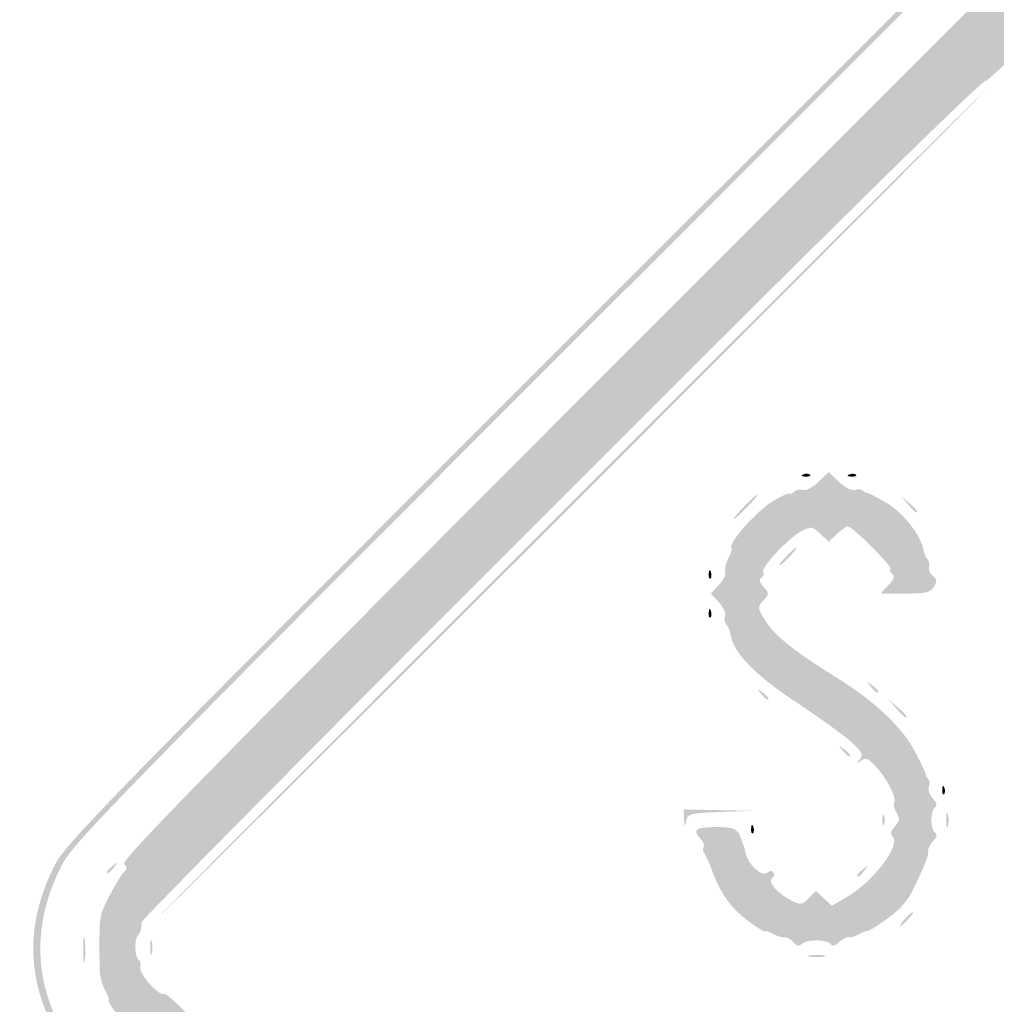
# Model space of a CAD drawing. Header units: inches. Extents: x -25.6 to 25.6, y -25.5 to 25.5.
# Tile 8 of 12: x -25.6 to -12.6, y -0.8 to 12.4. Entities that reach past the tile are written whole.
import ezdxf

# ---------------------------------------------------------------- set-up
doc = ezdxf.new("R2010")
doc.units = ezdxf.units.IN
doc.header["$MEASUREMENT"] = 0

msp = doc.modelspace()

# ---------------------------------------------------------------- hatches: boundary and pattern name
h = msp.add_hatch(color=7)
edge = h.paths.add_edge_path()
edge.add_spline(control_points=[(-0.644, -25.362), (-0.834, -25.31), (-1.112, -25.184), (-1.28, -25.074), (-1.494, -24.934), (-4.857, -21.604), (-13.096, -13.37), (-19.431, -7.041), (-24.718, -1.732), (-24.846, -1.573), (-25.517, -0.737), (-25.628, 0.167), (-25.17, 1.077), (-24.993, 1.429), (-24.691, 1.735), (-13.142, 13.271)], knot_values=[0, 0, 0, 0, 1, 1, 1, 2, 2, 2, 3, 3, 3, 4, 4, 4, 5, 5, 5, 5], degree=3, periodic=0)
edge.add_line((-13.142, 13.271), (-1.296, 25.104))
edge.add_line((-1.296, 25.104), (-0.964, 25.234))
edge.add_spline(control_points=[(-0.964, 25.234), (-0.48, 25.425), (-0.074, 25.482), (0.326, 25.416), (0.675, 25.358), (1.173, 25.164), (1.367, 25.011), (1.432, 24.959), (6.78, 19.624), (13.252, 13.154), (24.562, 1.848), (25.026, 1.377), (25.186, 1.052), (25.627, 0.152), (25.499, -0.775), (24.821, -1.599), (24.358, -2.16), (1.599, -24.863), (1.32, -25.041), (0.713, -25.429), (0.01, -25.544), (-0.644, -25.362)], knot_values=[0, 0, 0, 0, 1, 1, 1, 2, 2, 2, 3, 3, 3, 4, 4, 4, 5, 5, 5, 6, 6, 6, 7, 7, 7, 7], degree=3, periodic=0)
edge = h.paths.add_edge_path(flags=0)
edge.add_spline(control_points=[(0.778, -25.219), (0.933, -25.16), (1.177, -25.038), (1.32, -24.947), (1.599, -24.768), (24.264, -2.16), (24.726, -1.599), (25.405, -0.775), (25.533, 0.152), (25.092, 1.052), (24.932, 1.377), (24.467, 1.849), (13.158, 13.159), (1.527, 24.791), (1.387, 24.93), (1.037, 25.095), (0.364, 25.414), (-0.234, 25.427), (-0.964, 25.14)], knot_values=[0, 0, 0, 0, 1, 1, 1, 2, 2, 2, 3, 3, 3, 4, 4, 4, 5, 5, 5, 6, 6, 6, 6], degree=3, periodic=0)
edge.add_line((-0.964, 25.14), (-1.296, 25.01))
edge.add_line((-1.296, 25.01), (-13.095, 13.224))
edge.add_spline(control_points=[(-13.095, 13.224), (-24.597, 1.734), (-24.899, 1.429), (-25.076, 1.077), (-25.534, 0.167), (-25.423, -0.737), (-24.751, -1.573), (-24.624, -1.732), (-19.358, -7.02), (-13.049, -13.323), (-4.844, -21.522), (-1.494, -24.84), (-1.28, -24.98), (-0.69, -25.364), (0.135, -25.46), (0.778, -25.219)], knot_values=[0, 0, 0, 0, 1, 1, 1, 2, 2, 2, 3, 3, 3, 4, 4, 4, 5, 5, 5, 5], degree=3, periodic=0)
h = msp.add_hatch(color=7)
edge = h.paths.add_edge_path()
edge.add_spline(control_points=[(-0.074, -24.603), (-0.091, -24.574), (-0.164, -24.562), (-0.235, -24.576), (-0.305, -24.591), (-0.383, -24.583), (-0.407, -24.559), (-0.43, -24.535), (-0.495, -24.509), (-0.55, -24.5), (-0.605, -24.492), (-0.734, -24.429), (-0.837, -24.361), (-0.979, -24.267), (-1.038, -24.25), (-1.079, -24.291), (-1.12, -24.332), (-3.971, -21.508), (-12.74, -12.74), (-21.797, -3.683), (-24.333, -1.121), (-24.289, -1.077), (-24.244, -1.033), (-24.258, -0.986), (-24.351, -0.864), (-24.417, -0.778), (-24.458, -0.707), (-24.443, -0.707), (-24.428, -0.707), (-24.442, -0.659), (-24.474, -0.601), (-24.506, -0.543), (-24.535, -0.474), (-24.539, -0.448), (-24.543, -0.422), (-24.55, -0.39), (-24.555, -0.377), (-24.568, -0.343), (-24.57, 0.298), (-24.557, 0.354), (-24.551, 0.379), (-24.543, 0.422), (-24.538, 0.448), (-24.525, 0.534), (-24.28, 0.983), (-24.229, 1.014), (-24.194, 1.036), (-24.196, 1.067), (-24.236, 1.115), (-24.285, 1.174), (-22.46, 3.019), (-12.763, 12.716), (-3.318, 22.162), (-1.22, 24.237), (-1.165, 24.192), (-1.113, 24.148), (-1.082, 24.155), (-1.019, 24.224), (-0.945, 24.306), (-0.772, 24.395), (-0.448, 24.518), (-0.37, 24.547), (-0.169, 24.571), (0, 24.571), (0.169, 24.571), (0.37, 24.547), (0.448, 24.518), (0.754, 24.402), (0.946, 24.307), (0.996, 24.246), (1.038, 24.196), (1.064, 24.194), (1.117, 24.238), (1.173, 24.285), (3.192, 22.288), (12.716, 12.763), (22.241, 3.239), (24.237, 1.22), (24.191, 1.164), (24.147, 1.111), (24.151, 1.084), (24.21, 1.035), (24.282, 0.974), (24.524, 0.544), (24.538, 0.448), (24.543, 0.422), (24.551, 0.379), (24.557, 0.354), (24.57, 0.298), (24.568, -0.343), (24.555, -0.377), (24.55, -0.39), (24.543, -0.422), (24.539, -0.448), (24.535, -0.474), (24.506, -0.543), (24.474, -0.601), (24.442, -0.659), (24.428, -0.707), (24.443, -0.707), (24.458, -0.707), (24.417, -0.778), (24.351, -0.864), (24.258, -0.986), (24.244, -1.033), (24.289, -1.077), (24.333, -1.121), (21.797, -3.683), (12.74, -12.74), (3.971, -21.508), (1.12, -24.332), (1.079, -24.291), (1.038, -24.25), (0.979, -24.267), (0.837, -24.361), (0.734, -24.429), (0.605, -24.492), (0.55, -24.5), (0.495, -24.509), (0.43, -24.535), (0.407, -24.559), (0.383, -24.583), (0.305, -24.591), (0.235, -24.576), (0.164, -24.562), (0.091, -24.574), (0.074, -24.603), (0.056, -24.631), (0.023, -24.654), (0, -24.654), (-0.023, -24.654), (-0.056, -24.631), (-0.074, -24.603)], knot_values=[0, 0, 0, 0, 1, 1, 1, 2, 2, 2, 3, 3, 3, 4, 4, 4, 5, 5, 5, 6, 6, 6, 7, 7, 7, 8, 8, 8, 9, 9, 9, 10, 10, 10, 11, 11, 11, 12, 12, 12, 13, 13, 13, 14, 14, 14, 15, 15, 15, 16, 16, 16, 17, 17, 17, 18, 18, 18, 19, 19, 19, 20, 20, 20, 21, 21, 21, 22, 22, 22, 23, 23, 23, 24, 24, 24, 25, 25, 25, 26, 26, 26, 27, 27, 27, 28, 28, 28, 29, 29, 29, 30, 30, 30, 31, 31, 31, 32, 32, 32, 33, 33, 33, 34, 34, 34, 35, 35, 35, 36, 36, 36, 37, 37, 37, 38, 38, 38, 39, 39, 39, 40, 40, 40, 41, 41, 41, 42, 42, 42, 43, 43, 43, 44, 44, 44, 44], degree=3, periodic=0)
edge = h.paths.add_edge_path(flags=0)
edge.add_spline(control_points=[(0.296, -24.024), (0.496, -23.939), (0.687, -23.734), (0.611, -23.687), (0.575, -23.665), (4.673, -19.533), (12.096, -12.111), (20.323, -3.884), (23.652, -0.583), (23.692, -0.616), (23.762, -0.674), (24.059, -0.35), (24.023, -0.256), (24.01, -0.22), (24.019, -0.179), (24.044, -0.164), (24.097, -0.131), (24.104, 0.11), (24.053, 0.161), (24.019, 0.195), (24.013, 0.216), (24, 0.341), (23.997, 0.373), (21.476, 2.918), (18.399, 5.996), (14.658, 9.737), (12.786, 11.578), (12.752, 11.55), (12.676, 11.487), (0.592, 23.578), (0.661, 23.647), (0.697, 23.683), (0.664, 23.74), (0.543, 23.846), (0.45, 23.928), (0.348, 23.997), (0.317, 24), (0.217, 24.009), (0.167, 24.022), (0.082, 24.061), (0.037, 24.082), (-0.037, 24.082), (-0.082, 24.061), (-0.167, 24.022), (-0.217, 24.009), (-0.317, 24), (-0.348, 23.997), (-0.45, 23.928), (-0.543, 23.846), (-0.664, 23.74), (-0.697, 23.683), (-0.661, 23.647), (-0.592, 23.578), (-12.676, 11.487), (-12.752, 11.55), (-12.786, 11.578), (-14.658, 9.737), (-18.399, 5.996), (-21.476, 2.918), (-23.997, 0.373), (-24, 0.341), (-24.013, 0.216), (-24.019, 0.195), (-24.053, 0.161), (-24.104, 0.11), (-24.097, -0.131), (-24.044, -0.164), (-24.019, -0.179), (-24.009, -0.218), (-24.021, -0.249), (-24.056, -0.341), (-23.76, -0.673), (-23.693, -0.617), (-23.652, -0.583), (-20.436, -3.77), (-12.096, -12.111), (-4.673, -19.533), (-0.575, -23.665), (-0.611, -23.687), (-0.651, -23.712), (-0.636, -23.756), (-0.557, -23.84), (-0.34, -24.076), (0.002, -24.15), (0.296, -24.024)], knot_values=[0, 0, 0, 0, 1, 1, 1, 2, 2, 2, 3, 3, 3, 4, 4, 4, 5, 5, 5, 6, 6, 6, 7, 7, 7, 8, 8, 8, 9, 9, 9, 10, 10, 10, 11, 11, 11, 12, 12, 12, 13, 13, 13, 14, 14, 14, 15, 15, 15, 16, 16, 16, 17, 17, 17, 18, 18, 18, 19, 19, 19, 20, 20, 20, 21, 21, 21, 22, 22, 22, 23, 23, 23, 24, 24, 24, 25, 25, 25, 26, 26, 26, 27, 27, 27, 28, 28, 28, 28], degree=3, periodic=0)
h = msp.add_hatch(color=7)
edge = h.paths.add_edge_path()
edge.add_spline(control_points=[(-18.29, 5.916), (-15.27, 8.937), (-12.788, 11.408), (-12.775, 11.408), (-12.762, 11.408), (-15.223, 8.937), (-18.243, 5.916), (-21.264, 2.896), (-23.746, 0.424), (-23.759, 0.424), (-23.772, 0.424), (-21.311, 2.896), (-18.29, 5.916)], knot_values=[0, 0, 0, 0, 1, 1, 1, 2, 2, 2, 3, 3, 3, 4, 4, 4, 4], degree=3, periodic=0)
h = msp.add_hatch(color=7)
edge = h.paths.add_edge_path()
edge.add_spline(control_points=[(-15.32, 0.069), (-15.353, 0.11), (-15.404, 0.138), (-15.433, 0.132), (-15.462, 0.126), (-15.533, 0.148), (-15.592, 0.18), (-15.65, 0.213), (-15.698, 0.228), (-15.698, 0.213), (-15.698, 0.199), (-15.786, 0.252), (-15.893, 0.329), (-16.133, 0.503), (-16.284, 0.704), (-16.389, 0.986), (-16.432, 1.105), (-16.486, 1.225), (-16.507, 1.254), (-16.528, 1.282), (-16.532, 1.319), (-16.515, 1.336), (-16.498, 1.353), (-16.519, 1.405), (-16.562, 1.453), (-16.669, 1.571), (-16.621, 1.603), (-16.331, 1.603), (-16.092, 1.603), (-16.052, 1.578), (-16.002, 1.402), (-15.997, 1.383), (-15.988, 1.362), (-15.983, 1.355), (-15.978, 1.349), (-15.966, 1.304), (-15.957, 1.256), (-15.93, 1.111), (-15.739, 0.936), (-15.671, 0.993), (-15.633, 1.024), (-15.602, 1.025), (-15.583, 0.995), (-15.568, 0.97), (-15.578, 0.935), (-15.606, 0.918), (-15.671, 0.877), (-15.535, 0.723), (-15.35, 0.627), (-15.224, 0.562), (-15.207, 0.564), (-15.116, 0.655)], knot_values=[0, 0, 0, 0, 1, 1, 1, 2, 2, 2, 3, 3, 3, 4, 4, 4, 5, 5, 5, 6, 6, 6, 7, 7, 7, 8, 8, 8, 9, 9, 9, 10, 10, 10, 11, 11, 11, 12, 12, 12, 13, 13, 13, 14, 14, 14, 15, 15, 15, 16, 16, 16, 17, 17, 17, 17], degree=3, periodic=0)
edge.add_line((-15.116, 0.655), (-15.019, 0.753))
edge.add_line((-15.019, 0.753), (-14.913, 0.653))
edge.add_line((-14.913, 0.653), (-14.807, 0.554))
edge.add_line((-14.807, 0.554), (-14.599, 0.676))
edge.add_spline(control_points=[(-14.599, 0.676), (-14.251, 0.88), (-13.885, 1.365), (-13.996, 1.476), (-14.032, 1.511), (-14.024, 1.552), (-13.967, 1.614), (-13.901, 1.687), (-13.897, 1.718), (-13.945, 1.796), (-13.978, 1.847), (-13.992, 1.909), (-13.977, 1.933), (-13.941, 1.992), (-14.077, 2.256), (-14.226, 2.415), (-14.326, 2.522), (-14.359, 2.534), (-14.421, 2.486), (-14.486, 2.436), (-14.488, 2.438), (-14.436, 2.504), (-14.385, 2.569), (-14.403, 2.604), (-14.555, 2.742), (-14.653, 2.831), (-14.982, 3.067), (-15.284, 3.267), (-15.83, 3.627), (-16.12, 3.927), (-16.158, 4.171), (-16.165, 4.222), (-16.191, 4.283), (-16.214, 4.306), (-16.237, 4.329), (-16.244, 4.379), (-16.23, 4.416), (-16.216, 4.453), (-16.253, 4.535), (-16.313, 4.599)], knot_values=[0, 0, 0, 0, 1, 1, 1, 2, 2, 2, 3, 3, 3, 4, 4, 4, 5, 5, 5, 6, 6, 6, 7, 7, 7, 8, 8, 8, 9, 9, 9, 10, 10, 10, 11, 11, 11, 12, 12, 12, 13, 13, 13, 13], degree=3, periodic=0)
edge.add_line((-16.313, 4.599), (-16.421, 4.714))
edge.add_line((-16.421, 4.714), (-16.314, 4.829))
edge.add_spline(control_points=[(-16.314, 4.829), (-16.255, 4.891), (-16.215, 4.97), (-16.227, 5.004), (-16.238, 5.038), (-16.22, 5.117), (-16.187, 5.181), (-16.154, 5.244), (-16.135, 5.31), (-16.145, 5.326), (-16.186, 5.392), (-15.801, 5.824), (-15.592, 5.947), (-15.469, 6.019), (-15.368, 6.064), (-15.368, 6.047), (-15.368, 6.029), (-15.344, 6.039), (-15.315, 6.068), (-15.286, 6.097), (-15.232, 6.109), (-15.194, 6.095), (-15.157, 6.081), (-15.064, 6.128), (-14.988, 6.202)], knot_values=[0, 0, 0, 0, 1, 1, 1, 2, 2, 2, 3, 3, 3, 4, 4, 4, 5, 5, 5, 6, 6, 6, 7, 7, 7, 8, 8, 8, 8], degree=3, periodic=0)
edge.add_line((-14.988, 6.202), (-14.849, 6.334))
edge.add_line((-14.849, 6.334), (-14.711, 6.202))
edge.add_spline(control_points=[(-14.711, 6.202), (-14.633, 6.127), (-14.542, 6.08), (-14.503, 6.095), (-14.465, 6.11), (-14.42, 6.107), (-14.402, 6.09), (-14.384, 6.072), (-14.356, 6.057), (-14.339, 6.057), (-14.321, 6.057), (-14.206, 5.998), (-14.082, 5.925), (-13.861, 5.795), (-13.62, 5.492), (-13.589, 5.304), (-13.581, 5.253), (-13.555, 5.192), (-13.532, 5.169), (-13.508, 5.146), (-13.499, 5.101), (-13.512, 5.069), (-13.524, 5.038), (-13.502, 4.986), (-13.463, 4.953), (-13.406, 4.906), (-13.403, 4.877), (-13.448, 4.804), (-13.495, 4.729), (-13.561, 4.714), (-13.832, 4.714)], knot_values=[0, 0, 0, 0, 1, 1, 1, 2, 2, 2, 3, 3, 3, 4, 4, 4, 5, 5, 5, 6, 6, 6, 7, 7, 7, 8, 8, 8, 9, 9, 9, 10, 10, 10, 10], degree=3, periodic=0)
edge.add_line((-13.832, 4.714), (-14.159, 4.714))
edge.add_line((-14.159, 4.714), (-14.053, 4.827))
edge.add_spline(control_points=[(-14.053, 4.827), (-13.983, 4.9), (-13.964, 4.951), (-13.998, 4.972), (-14.026, 4.989), (-14.039, 5.02), (-14.026, 5.041), (-14.002, 5.08), (-14.532, 5.61), (-14.595, 5.61), (-14.615, 5.61), (-14.68, 5.564), (-14.74, 5.507)], knot_values=[0, 0, 0, 0, 1, 1, 1, 2, 2, 2, 3, 3, 3, 4, 4, 4, 4], degree=3, periodic=0)
edge.add_line((-14.74, 5.507), (-14.849, 5.405))
edge.add_line((-14.849, 5.405), (-14.962, 5.511))
edge.add_spline(control_points=[(-14.962, 5.511), (-15.068, 5.61), (-15.084, 5.613), (-15.212, 5.546), (-15.384, 5.458), (-15.758, 5.056), (-15.723, 4.999), (-15.708, 4.975), (-15.719, 4.942), (-15.747, 4.925), (-15.781, 4.904), (-15.771, 4.863), (-15.717, 4.804), (-15.64, 4.719), (-15.64, 4.709), (-15.719, 4.622), (-15.799, 4.534), (-15.798, 4.523), (-15.699, 4.363), (-15.571, 4.155), (-15.33, 3.961), (-14.761, 3.606), (-14.224, 3.272), (-13.868, 2.934), (-13.69, 2.591), (-13.617, 2.449), (-13.556, 2.319), (-13.555, 2.302), (-13.554, 2.285), (-13.538, 2.256), (-13.521, 2.238), (-13.503, 2.221), (-13.5, 2.176), (-13.515, 2.139), (-13.529, 2.101), (-13.505, 2.031), (-13.461, 1.983), (-13.409, 1.925), (-13.399, 1.884), (-13.432, 1.864), (-13.46, 1.847), (-13.482, 1.772), (-13.482, 1.697), (-13.482, 1.622), (-13.46, 1.547), (-13.432, 1.53), (-13.399, 1.51), (-13.407, 1.471), (-13.457, 1.415), (-13.499, 1.369), (-13.529, 1.313), (-13.524, 1.29), (-13.512, 1.24), (-13.552, 1.135), (-13.705, 0.809), (-13.79, 0.628), (-13.891, 0.509), (-14.064, 0.385), (-14.196, 0.29), (-14.315, 0.215), (-14.329, 0.219), (-14.343, 0.223), (-14.397, 0.203), (-14.449, 0.174), (-14.5, 0.145), (-14.561, 0.127), (-14.584, 0.133), (-14.607, 0.14), (-14.663, 0.111), (-14.709, 0.07), (-14.764, 0.02), (-14.803, 0.011), (-14.824, 0.044), (-14.864, 0.109), (-15.145, 0.109), (-15.21, 0.045), (-15.244, 0.011), (-15.277, 0.018), (-15.32, 0.069)], knot_values=[0, 0, 0, 0, 1, 1, 1, 2, 2, 2, 3, 3, 3, 4, 4, 4, 5, 5, 5, 6, 6, 6, 7, 7, 7, 8, 8, 8, 9, 9, 9, 10, 10, 10, 11, 11, 11, 12, 12, 12, 13, 13, 13, 14, 14, 14, 15, 15, 15, 16, 16, 16, 17, 17, 17, 18, 18, 18, 19, 19, 19, 20, 20, 20, 21, 21, 21, 22, 22, 22, 23, 23, 23, 24, 24, 24, 25, 25, 25, 26, 26, 26, 26], degree=3, periodic=0)
h = msp.add_hatch(color=7)
edge = h.paths.add_edge_path()
edge.add_spline(control_points=[(-15.188, 6.302), (-15.154, 6.316), (-15.113, 6.314), (-15.098, 6.298), (-15.082, 6.282), (-15.11, 6.271), (-15.16, 6.273), (-15.215, 6.276), (-15.226, 6.287), (-15.188, 6.302)], knot_values=[0, 0, 0, 0, 1, 1, 1, 2, 2, 2, 3, 3, 3, 3], degree=3, periodic=0)
h = msp.add_hatch(color=7)
edge = h.paths.add_edge_path()
edge.add_spline(control_points=[(-14.575, 6.302), (-14.541, 6.316), (-14.501, 6.314), (-14.485, 6.298), (-14.469, 6.282), (-14.497, 6.271), (-14.547, 6.273), (-14.602, 6.276), (-14.613, 6.287), (-14.575, 6.302)], knot_values=[0, 0, 0, 0, 1, 1, 1, 2, 2, 2, 3, 3, 3, 3], degree=3, periodic=0)
h = msp.add_hatch(color=7)
edge = h.paths.add_edge_path()
edge.add_spline(control_points=[(-15.981, 5.869), (-15.893, 5.96), (-15.81, 6.034), (-15.797, 6.034), (-15.784, 6.034), (-15.846, 5.96), (-15.933, 5.869), (-16.021, 5.778), (-16.104, 5.704), (-16.117, 5.704), (-16.13, 5.704), (-16.069, 5.778), (-15.981, 5.869)], knot_values=[0, 0, 0, 0, 1, 1, 1, 2, 2, 2, 3, 3, 3, 4, 4, 4, 4], degree=3, periodic=0)
h = msp.add_hatch(color=7)
edge = h.paths.add_edge_path()
edge.add_line((-13.793, 5.904), (-13.883, 6.01))
edge.add_line((-13.883, 6.01), (-13.777, 5.921))
edge.add_spline(control_points=[(-13.777, 5.921), (-13.677, 5.836), (-13.649, 5.798), (-13.687, 5.798), (-13.696, 5.798), (-13.744, 5.846), (-13.793, 5.904)], knot_values=[0, 0, 0, 0, 1, 1, 1, 2, 2, 2, 2], degree=3, periodic=0)
h = msp.add_hatch(color=7)
edge = h.paths.add_edge_path()
edge.add_spline(control_points=[(-15.415, 5.209), (-15.354, 5.274), (-15.294, 5.327), (-15.281, 5.327), (-15.268, 5.327), (-15.307, 5.274), (-15.368, 5.209), (-15.429, 5.144), (-15.489, 5.091), (-15.502, 5.091), (-15.515, 5.091), (-15.476, 5.144), (-15.415, 5.209)], knot_values=[0, 0, 0, 0, 1, 1, 1, 2, 2, 2, 3, 3, 3, 4, 4, 4, 4], degree=3, periodic=0)
h = msp.add_hatch(color=7)
edge = h.paths.add_edge_path()
edge.add_spline(control_points=[(-16.448, 4.977), (-16.446, 5.032), (-16.435, 5.043), (-16.42, 5.006), (-16.406, 4.972), (-16.408, 4.931), (-16.424, 4.915), (-16.439, 4.9), (-16.45, 4.928), (-16.448, 4.977)], knot_values=[0, 0, 0, 0, 1, 1, 1, 2, 2, 2, 3, 3, 3, 3], degree=3, periodic=0)
h = msp.add_hatch(color=7)
edge = h.paths.add_edge_path()
edge.add_spline(control_points=[(-16.448, 4.459), (-16.446, 4.514), (-16.435, 4.525), (-16.42, 4.487), (-16.406, 4.453), (-16.408, 4.412), (-16.424, 4.397), (-16.439, 4.381), (-16.45, 4.409), (-16.448, 4.459)], knot_values=[0, 0, 0, 0, 1, 1, 1, 2, 2, 2, 3, 3, 3, 3], degree=3, periodic=0)
h = msp.add_hatch(color=7)
edge = h.paths.add_edge_path()
edge.add_spline(control_points=[(-14.29, 3.477), (-14.348, 3.551), (-14.347, 3.553), (-14.272, 3.494), (-14.226, 3.459), (-14.189, 3.422), (-14.189, 3.412), (-14.189, 3.373), (-14.228, 3.398), (-14.29, 3.477)], knot_values=[0, 0, 0, 0, 1, 1, 1, 2, 2, 2, 3, 3, 3, 3], degree=3, periodic=0)
h = msp.add_hatch(color=7)
edge = h.paths.add_edge_path()
edge.add_spline(control_points=[(-15.751, 3.382), (-15.81, 3.457), (-15.808, 3.459), (-15.733, 3.4), (-15.688, 3.365), (-15.651, 3.327), (-15.651, 3.318), (-15.651, 3.279), (-15.689, 3.304), (-15.751, 3.382)], knot_values=[0, 0, 0, 0, 1, 1, 1, 2, 2, 2, 3, 3, 3, 3], degree=3, periodic=0)
h = msp.add_hatch(color=7)
edge = h.paths.add_edge_path()
edge.add_line((-13.957, 3.194), (-14.071, 3.323))
edge.add_line((-14.071, 3.323), (-13.942, 3.209))
edge.add_spline(control_points=[(-13.942, 3.209), (-13.821, 3.102), (-13.791, 3.064), (-13.828, 3.064), (-13.836, 3.064), (-13.894, 3.122), (-13.957, 3.194)], knot_values=[0, 0, 0, 0, 1, 1, 1, 2, 2, 2, 2], degree=3, periodic=0)
h = msp.add_hatch(color=7)
edge = h.paths.add_edge_path()
edge.add_spline(control_points=[(-14.667, 2.628), (-14.725, 2.703), (-14.724, 2.705), (-14.649, 2.646), (-14.604, 2.61), (-14.566, 2.573), (-14.566, 2.563), (-14.566, 2.525), (-14.605, 2.55), (-14.667, 2.628)], knot_values=[0, 0, 0, 0, 1, 1, 1, 2, 2, 2, 3, 3, 3, 3], degree=3, periodic=0)
h = msp.add_hatch(color=7)
edge = h.paths.add_edge_path()
edge.add_spline(control_points=[(-13.337, 2.102), (-13.335, 2.157), (-13.324, 2.168), (-13.309, 2.13), (-13.295, 2.096), (-13.297, 2.055), (-13.312, 2.04), (-13.328, 2.024), (-13.339, 2.052), (-13.337, 2.102)], knot_values=[0, 0, 0, 0, 1, 1, 1, 2, 2, 2, 3, 3, 3, 3], degree=3, periodic=0)
h = msp.add_hatch(color=7)
edge = h.paths.add_edge_path()
edge.add_line((-16.776, 1.709), (-16.782, 1.838))
edge.add_line((-16.782, 1.838), (-16.322, 1.829))
edge.add_line((-16.322, 1.829), (-15.863, 1.819))
edge.add_line((-15.863, 1.819), (-16.296, 1.803))
edge.add_spline(control_points=[(-16.296, 1.803), (-16.699, 1.789), (-16.73, 1.781), (-16.749, 1.684), (-16.766, 1.596), (-16.77, 1.6), (-16.776, 1.709)], knot_values=[0, 0, 0, 0, 1, 1, 1, 2, 2, 2, 2], degree=3, periodic=0)
h = msp.add_hatch(color=7)
edge = h.paths.add_edge_path()
edge.add_spline(control_points=[(-14.135, 1.697), (-14.135, 1.762), (-14.124, 1.788), (-14.111, 1.756), (-14.098, 1.724), (-14.098, 1.671), (-14.111, 1.638), (-14.124, 1.606), (-14.135, 1.632), (-14.135, 1.697)], knot_values=[0, 0, 0, 0, 1, 1, 1, 2, 2, 2, 3, 3, 3, 3], degree=3, periodic=0)
h = msp.add_hatch(color=7)
edge = h.paths.add_edge_path()
edge.add_spline(control_points=[(-13.283, 1.697), (-13.283, 1.788), (-13.273, 1.825), (-13.261, 1.78), (-13.249, 1.734), (-13.249, 1.66), (-13.261, 1.615), (-13.273, 1.569), (-13.283, 1.606), (-13.283, 1.697)], knot_values=[0, 0, 0, 0, 1, 1, 1, 2, 2, 2, 3, 3, 3, 3], degree=3, periodic=0)
h = msp.add_hatch(color=7)
edge = h.paths.add_edge_path()
edge.add_spline(control_points=[(-15.883, 1.583), (-15.88, 1.638), (-15.869, 1.649), (-15.854, 1.612), (-15.841, 1.578), (-15.842, 1.537), (-15.858, 1.521), (-15.874, 1.506), (-15.885, 1.533), (-15.883, 1.583)], knot_values=[0, 0, 0, 0, 1, 1, 1, 2, 2, 2, 3, 3, 3, 3], degree=3, periodic=0)
h = msp.add_hatch(color=7)
edge = h.paths.add_edge_path()
edge.add_spline(control_points=[(-24.466, 1.008), (-24.466, 1.018), (-24.429, 1.055), (-24.383, 1.09), (-24.309, 1.149), (-24.307, 1.147), (-24.366, 1.072), (-24.427, 0.994), (-24.466, 0.969), (-24.466, 1.008)], knot_values=[0, 0, 0, 0, 1, 1, 1, 2, 2, 2, 3, 3, 3, 3], degree=3, periodic=0)
h = msp.add_hatch(color=7)
edge = h.paths.add_edge_path()
edge.add_spline(control_points=[(-14.472, 0.961), (-14.472, 0.97), (-14.435, 1.008), (-14.39, 1.043), (-14.315, 1.102), (-14.313, 1.1), (-14.372, 1.025), (-14.433, 0.947), (-14.472, 0.922), (-14.472, 0.961)], knot_values=[0, 0, 0, 0, 1, 1, 1, 2, 2, 2, 3, 3, 3, 3], degree=3, periodic=0)
h = msp.add_hatch(color=7)
edge = h.paths.add_edge_path()
edge.add_spline(control_points=[(-13.836, 0.377), (-13.789, 0.429), (-13.74, 0.471), (-13.727, 0.471), (-13.714, 0.471), (-13.742, 0.429), (-13.789, 0.377), (-13.836, 0.325), (-13.885, 0.283), (-13.897, 0.283), (-13.91, 0.283), (-13.883, 0.325), (-13.836, 0.377)], knot_values=[0, 0, 0, 0, 1, 1, 1, 2, 2, 2, 3, 3, 3, 4, 4, 4, 4], degree=3, periodic=0)
h = msp.add_hatch(color=7)
edge = h.paths.add_edge_path()
edge.add_spline(control_points=[(-24.781, -0.024), (-24.781, 0.132), (-24.772, 0.19), (-24.762, 0.105), (-24.751, 0.02), (-24.751, -0.107), (-24.762, -0.178), (-24.773, -0.248), (-24.782, -0.179), (-24.781, -0.024)], knot_values=[0, 0, 0, 0, 1, 1, 1, 2, 2, 2, 3, 3, 3, 3], degree=3, periodic=0)
h = msp.add_hatch(color=7)
edge = h.paths.add_edge_path()
edge.add_spline(control_points=[(-23.889, 0), (-23.889, 0.091), (-23.88, 0.128), (-23.868, 0.082), (-23.856, 0.037), (-23.856, -0.037), (-23.868, -0.082), (-23.88, -0.128), (-23.889, -0.091), (-23.889, 0)], knot_values=[0, 0, 0, 0, 1, 1, 1, 2, 2, 2, 3, 3, 3, 3], degree=3, periodic=0)
h = msp.add_hatch(color=7)
edge = h.paths.add_edge_path()
edge.add_spline(control_points=[(-15.096, -0.108), (-15.038, -0.097), (-14.953, -0.097), (-14.908, -0.109), (-14.863, -0.121), (-14.911, -0.13), (-15.014, -0.13), (-15.118, -0.129), (-15.155, -0.119), (-15.096, -0.108)], knot_values=[0, 0, 0, 0, 1, 1, 1, 2, 2, 2, 3, 3, 3, 3], degree=3, periodic=0)

doc.saveas('drawing.dxf')
